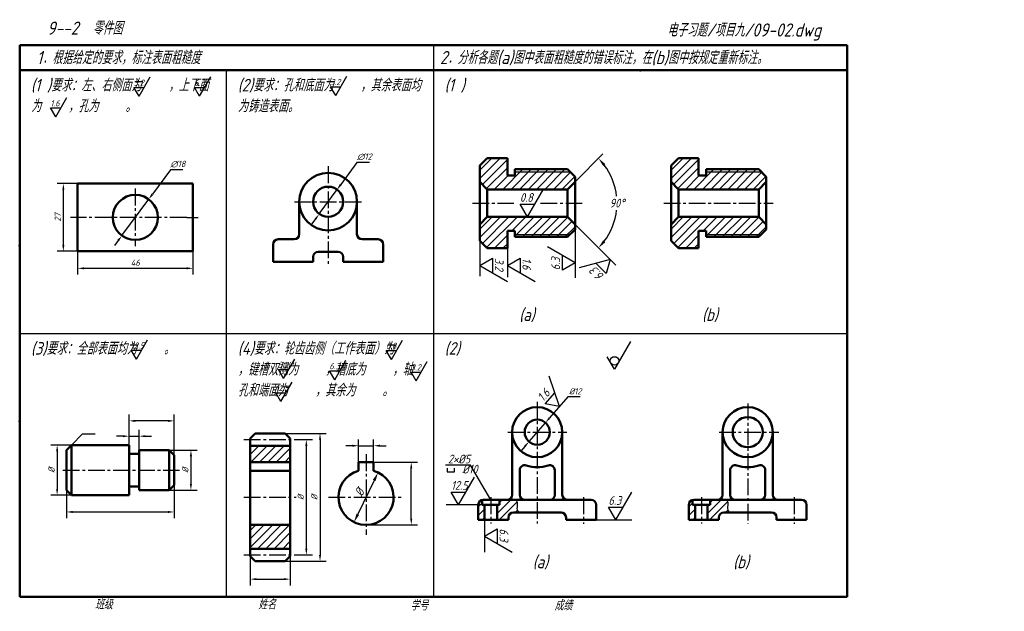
# Model space of a CAD drawing. Header units: millimetres. Extents: x 79 to 472, y 66 to 302.
import ezdxf

# ---------------------------------------------------------------- set-up
doc = ezdxf.new("R2010")
doc.units = ezdxf.units.MM
doc.header["$LTSCALE"] = 0.7
doc.linetypes.add('CENTER2', pattern=[28.575, 19.05, -3.175, 3.175, -3.175])
for name, color, linetype in [('剖面线层', 7, 'Continuous'), ('尺寸层', 221, 'Continuous'), ('细实线层', 7, 'Continuous')]:
    doc.layers.add(name, color=color, linetype=linetype)
for name, color, linetype, lineweight in [('文字层', 227, 'Continuous', 20), ('点画线层', 3, 'CENTER2', 25), ('粗实线层', 7, 'Continuous', 50)]:
    doc.layers.add(name, color=color, linetype=linetype, lineweight=lineweight)
doc.styles.add('工程字体（斜）', font='gbeitc.shx', dxfattribs={"bigfont": 'gbcbig.shx'})
doc.styles.add('工程斜体', font='gbeitc.shx', dxfattribs={"bigfont": 'gbcbig.shx'})
doc.styles.add('样式 1', font='gbeitc.shx', dxfattribs={"bigfont": 'gbcbig.shx'})
doc.dimstyles.new('gb35', dxfattribs={"dimtxt": 2.5, "dimasz": 2.5, "dimexe": 2.5, "dimexo": 0, "dimgap": 1, "dimtad": 1, "dimdsep": 46, "dimtxsty": '工程字体（斜）', "dimcen": 0, "dimadec": 0, "dimazin": 0, "dimtfac": 1, "dimtmove": 0, "dimatfit": 3, "dimfxl": 0, "dimarcsym": 0})
doc.dimstyles.new('圆内直径', dxfattribs={"dimtxt": 3.5, "dimasz": 3.5, "dimexe": 2.5, "dimexo": 0, "dimgap": 1, "dimtad": 1, "dimtxsty": '工程斜体', "dimcen": 0, "dimadec": 0, "dimazin": 0, "dimtfac": 1, "dimtmove": 2, "dimatfit": 3, "dimfxl": 0, "dimarcsym": 0})
doc.dimstyles.new('直径加引线', dxfattribs={"dimtxt": 2.5, "dimasz": 2.5, "dimexe": 2.5, "dimexo": 0, "dimgap": 1, "dimtad": 1, "dimtoh": 1, "dimdsep": 46, "dimtxsty": '工程字体（斜）', "dimcen": 0, "dimadec": 0, "dimazin": 0, "dimtfac": 1, "dimtmove": 1, "dimatfit": 3, "dimfxl": 0, "dimarcsym": 0})
doc.dimstyles.new('角度', dxfattribs={"dimtxt": 3.5, "dimasz": 3.5, "dimexe": 2.5, "dimexo": 0, "dimgap": 1, "dimtad": 1, "dimtih": 1, "dimtoh": 1, "dimtxsty": '样式 1', "dimcen": 0, "dimadec": 0, "dimazin": 0, "dimtfac": 1, "dimtmove": 0, "dimatfit": 3, "dimfxl": 0, "dimarcsym": 0})

# ---------------------------------------------------------------- blocks, each defined once
blk = doc.blocks.new('粗糙度符号1')
at = {"layer": '细实线层', "ltscale": 0.5}
for p, q in [((0, 0), (6.38, 11.05)), ((0, 0), (-2.92, 5.05)), ((-2.92, 5.05), (2.92, 5.05))]:
    blk.add_line(p, q, dxfattribs=at)
at = {"layer": '细实线层', "ltscale": 0.5, "style": '工程字体（斜）'}
blk.add_attdef('CCD', (-3, 6), '', height=3.5, dxfattribs=at)
blk = doc.blocks.new('*D17')
at = {"layer": 'Defpoints', "color": 0, "ltscale": 0.5}
for p in [(96.32, 236.84), (102.02, 236.84), (102.02, 209.84)]:
    blk.add_point(p, dxfattribs=at)
at = {"layer": '尺寸层', "color": 0, "lineweight": -2, "ltscale": 0.5}
for p, q in [((102.02, 236.84), (93.82, 236.84)), ((96.32, 212.34), (96.32, 234.34)), ((102.02, 209.84), (93.82, 209.84))]:
    blk.add_line(p, q, dxfattribs=at)
at = {"layer": '尺寸层', "color": 0, "ltscale": 0.5}
for points in [[(95.9, 234.34), (96.74, 234.34), (96.32, 236.84)], [(95.9, 212.34), (96.74, 212.34), (96.32, 209.84)]]:
    blk.add_solid(points, dxfattribs=at)
at = {"layer": '尺寸层', "color": 0, "ltscale": 0.5, "insert": (94.07, 223.34), "char_height": 2.5, "attachment_point": 5, "rotation": 90, "style": '工程字体（斜）'}
blk.add_mtext('27', dxfattribs=at)
blk = doc.blocks.new('*D18')
at = {"layer": 'Defpoints', "color": 0, "ltscale": 0.5}
for p in [(102.02, 209.84), (148.02, 209.84), (148.02, 203.03)]:
    blk.add_point(p, dxfattribs=at)
at = {"layer": '尺寸层', "color": 0, "lineweight": -2, "ltscale": 0.5}
for p, q in [((102.02, 209.84), (102.02, 200.53)), ((148.02, 209.84), (148.02, 200.53)), ((104.52, 203.03), (145.52, 203.03))]:
    blk.add_line(p, q, dxfattribs=at)
at = {"layer": '尺寸层', "color": 0, "ltscale": 0.5}
for points in [[(104.52, 203.45), (104.52, 202.62), (102.02, 203.03)], [(145.52, 203.45), (145.52, 202.62), (148.02, 203.03)]]:
    blk.add_solid(points, dxfattribs=at)
at = {"layer": '尺寸层', "color": 0, "ltscale": 0.5, "insert": (125.02, 205.28), "char_height": 2.5, "attachment_point": 5, "style": '工程字体（斜）'}
blk.add_mtext('46', dxfattribs=at)
blk = doc.blocks.new('*D19')
at = {"layer": 'Defpoints', "color": 0, "ltscale": 0.5}
for p in [(130.37, 230.58), (119.67, 216.11)]:
    blk.add_point(p, dxfattribs=at)
at = {"layer": '尺寸层', "color": 0, "lineweight": -2, "ltscale": 0.5}
for p, q in [((139.06, 242.33), (131.86, 232.59)), ((143.97, 242.33), (139.06, 242.33)), ((119.67, 216.11), (130.37, 230.58)), ((118.18, 214.09), (116.7, 212.08))]:
    blk.add_line(p, q, dxfattribs=at)
at = {"layer": '尺寸层', "color": 0, "ltscale": 0.5}
for points in [[(131.52, 232.84), (132.19, 232.34), (130.37, 230.58)], [(117.85, 214.34), (118.52, 213.85), (119.67, 216.11)]]:
    blk.add_solid(points, dxfattribs=at)
at = {"layer": '尺寸层', "color": 0, "ltscale": 0.5, "insert": (142.01, 244.58), "char_height": 2.5, "attachment_point": 5, "style": '工程字体（斜）'}
blk.add_mtext('∅18', dxfattribs=at)
blk = doc.blocks.new('*D20')
at = {"layer": 'Defpoints', "color": 0, "ltscale": 0.5}
for p in [(205.5, 234.43), (198.4, 224.75)]:
    blk.add_point(p, dxfattribs=at)
at = {"layer": '尺寸层', "color": 0, "lineweight": -2, "ltscale": 0.5}
for p, q in [((213.44, 245.26), (206.98, 236.45)), ((218.39, 245.26), (213.44, 245.26)), ((198.4, 224.75), (205.5, 234.43)), ((196.92, 222.74), (195.45, 220.72))]:
    blk.add_line(p, q, dxfattribs=at)
at = {"layer": '尺寸层', "color": 0, "ltscale": 0.5}
for points in [[(206.64, 236.69), (207.31, 236.2), (205.5, 234.43)], [(196.59, 222.98), (197.26, 222.49), (198.4, 224.75)]]:
    blk.add_solid(points, dxfattribs=at)
at = {"layer": '尺寸层', "color": 0, "ltscale": 0.5, "insert": (216.42, 247.51), "char_height": 2.5, "attachment_point": 5, "style": '工程字体（斜）'}
blk.add_mtext('∅12', dxfattribs=at)
blk = doc.blocks.new('*D21')
at = {"layer": 'Defpoints', "color": 0, "ltscale": 0.5}
for p in [(99.55, 132.55), (93.85, 112.55), (99.55, 112.55)]:
    blk.add_point(p, dxfattribs=at)
at = {"layer": '尺寸层', "color": 0, "lineweight": -2, "ltscale": 0.5}
for p, q in [((99.55, 132.55), (91.35, 132.55)), ((93.85, 130.05), (93.85, 115.05)), ((99.55, 112.55), (91.35, 112.55))]:
    blk.add_line(p, q, dxfattribs=at)
at = {"layer": '尺寸层', "color": 0, "ltscale": 0.5}
for points in [[(93.43, 130.05), (94.27, 130.05), (93.85, 132.55)], [(93.43, 115.05), (94.27, 115.05), (93.85, 112.55)]]:
    blk.add_solid(points, dxfattribs=at)
at = {"layer": '尺寸层', "color": 0, "ltscale": 0.5, "insert": (91.6, 122.55), "char_height": 2.5, "attachment_point": 5, "rotation": 90, "style": '工程字体（斜）'}
blk.add_mtext('%%C', dxfattribs=at)
blk = doc.blocks.new('*D22')
at = {"layer": 'Defpoints', "color": 0, "ltscale": 0.5}
for p in [(97.55, 114.55), (140.55, 116.55), (140.55, 105.86)]:
    blk.add_point(p, dxfattribs=at)
at = {"layer": '尺寸层', "color": 0, "lineweight": -2, "ltscale": 0.5}
for p, q in [((97.55, 114.55), (97.55, 103.36)), ((140.55, 116.55), (140.55, 103.36)), ((100.05, 105.86), (138.05, 105.86))]:
    blk.add_line(p, q, dxfattribs=at)
at = {"layer": '尺寸层', "color": 0, "ltscale": 0.5}
for points in [[(100.05, 106.27), (100.05, 105.44), (97.55, 105.86)], [(138.05, 106.27), (138.05, 105.44), (140.55, 105.86)]]:
    blk.add_solid(points, dxfattribs=at)
blk = doc.blocks.new('*D23')
at = {"layer": 'Defpoints', "color": 0, "ltscale": 0.5}
for p in [(122.55, 142.19), (122.55, 132.55), (140.55, 128.55)]:
    blk.add_point(p, dxfattribs=at)
at = {"layer": '尺寸层', "color": 0, "lineweight": -2, "ltscale": 0.5}
for p, q in [((122.55, 132.55), (122.55, 144.69)), ((138.05, 142.19), (125.05, 142.19)), ((140.55, 128.55), (140.55, 144.69))]:
    blk.add_line(p, q, dxfattribs=at)
at = {"layer": '尺寸层', "color": 0, "ltscale": 0.5}
for points in [[(125.05, 142.61), (125.05, 141.77), (122.55, 142.19)], [(138.05, 142.61), (138.05, 141.77), (140.55, 142.19)]]:
    blk.add_solid(points, dxfattribs=at)
blk = doc.blocks.new('*D24')
at = {"layer": 'Defpoints', "color": 0, "ltscale": 0.5}
for p in [(126.55, 136.08), (122.55, 132.55), (126.55, 130.55)]:
    blk.add_point(p, dxfattribs=at)
at = {"layer": '尺寸层', "color": 0, "lineweight": -2, "ltscale": 0.5}
for p, q in [((122.55, 132.55), (122.55, 138.58)), ((126.55, 130.55), (126.55, 138.58)), ((120.05, 136.08), (117.55, 136.08)), ((122.55, 136.08), (126.55, 136.08)), ((129.05, 136.08), (131.55, 136.08))]:
    blk.add_line(p, q, dxfattribs=at)
at = {"layer": '尺寸层', "color": 0, "ltscale": 0.5}
for points in [[(120.05, 136.5), (120.05, 135.66), (122.55, 136.08)], [(129.05, 136.5), (129.05, 135.66), (126.55, 136.08)]]:
    blk.add_solid(points, dxfattribs=at)
blk = doc.blocks.new('*D25')
at = {"layer": 'Defpoints', "color": 0, "ltscale": 0.5}
for p in [(138.55, 130.55), (138.55, 114.55), (147.21, 114.55)]:
    blk.add_point(p, dxfattribs=at)
at = {"layer": '尺寸层', "color": 0, "lineweight": -2, "ltscale": 0.5}
for p, q in [((138.55, 130.55), (149.71, 130.55)), ((147.21, 128.05), (147.21, 117.05)), ((138.55, 114.55), (149.71, 114.55))]:
    blk.add_line(p, q, dxfattribs=at)
at = {"layer": '尺寸层', "color": 0, "ltscale": 0.5}
for points in [[(146.8, 128.05), (147.63, 128.05), (147.21, 130.55)], [(146.8, 117.05), (147.63, 117.05), (147.21, 114.55)]]:
    blk.add_solid(points, dxfattribs=at)
at = {"layer": '尺寸层', "color": 0, "ltscale": 0.5, "insert": (144.96, 122.55), "char_height": 2.5, "attachment_point": 5, "rotation": 90, "style": '工程字体（斜）'}
blk.add_mtext('%%C', dxfattribs=at)
blk = doc.blocks.new('*D26')
at = {"layer": 'Defpoints', "color": 0, "ltscale": 0.5}
for p in [(184.85, 137.2), (184.85, 86.2), (198.7, 86.2)]:
    blk.add_point(p, dxfattribs=at)
at = {"layer": '尺寸层', "color": 0, "lineweight": -2, "ltscale": 0.5}
for p, q in [((184.85, 137.2), (201.2, 137.2)), ((198.7, 134.7), (198.7, 88.7)), ((184.85, 86.2), (201.2, 86.2))]:
    blk.add_line(p, q, dxfattribs=at)
at = {"layer": '尺寸层', "color": 0, "ltscale": 0.5}
for points in [[(198.29, 134.7), (199.12, 134.7), (198.7, 137.2)], [(198.29, 88.7), (199.12, 88.7), (198.7, 86.2)]]:
    blk.add_solid(points, dxfattribs=at)
at = {"layer": '尺寸层', "color": 0, "ltscale": 0.5, "insert": (196.45, 111.7), "char_height": 2.5, "attachment_point": 5, "rotation": 90, "style": '工程字体（斜）'}
blk.add_mtext('%%C', dxfattribs=at)
blk = doc.blocks.new('*D27')
at = {"layer": 'Defpoints', "color": 0, "ltscale": 0.5}
for p in [(189.64, 134.7), (189.64, 88.7), (193.24, 88.7)]:
    blk.add_point(p, dxfattribs=at)
at = {"layer": '尺寸层', "color": 0, "lineweight": -2, "ltscale": 0.5}
for p, q in [((189.64, 134.7), (195.74, 134.7)), ((193.24, 132.2), (193.24, 91.2)), ((189.64, 88.7), (195.74, 88.7))]:
    blk.add_line(p, q, dxfattribs=at)
at = {"layer": '尺寸层', "color": 0, "ltscale": 0.5}
for points in [[(192.82, 132.2), (193.65, 132.2), (193.24, 134.7)], [(192.82, 91.2), (193.65, 91.2), (193.24, 88.7)]]:
    blk.add_solid(points, dxfattribs=at)
at = {"layer": '尺寸层', "color": 0, "ltscale": 0.5, "insert": (190.99, 111.7), "char_height": 2.5, "attachment_point": 5, "rotation": 90, "style": '工程字体（斜）'}
blk.add_mtext('%%C', dxfattribs=at)
blk = doc.blocks.new('*D28')
at = {"layer": 'Defpoints', "color": 0, "ltscale": 0.5}
for p in [(217.06, 125.7), (235.09, 125.7), (217.06, 100.7)]:
    blk.add_point(p, dxfattribs=at)
at = {"layer": '尺寸层', "color": 0, "lineweight": -2, "ltscale": 0.5}
for p, q in [((217.06, 125.7), (237.59, 125.7)), ((235.09, 103.2), (235.09, 123.2)), ((217.06, 100.7), (237.59, 100.7))]:
    blk.add_line(p, q, dxfattribs=at)
at = {"layer": '尺寸层', "color": 0, "ltscale": 0.5}
for points in [[(234.68, 123.2), (235.51, 123.2), (235.09, 125.7)], [(234.68, 103.2), (235.51, 103.2), (235.09, 100.7)]]:
    blk.add_solid(points, dxfattribs=at)
blk = doc.blocks.new('*D29')
at = {"layer": 'Defpoints', "color": 0, "ltscale": 0.5}
for p in [(220.06, 132.28), (214.06, 125.7), (220.06, 125.7)]:
    blk.add_point(p, dxfattribs=at)
at = {"layer": '尺寸层', "color": 0, "lineweight": -2, "ltscale": 0.5}
for p, q in [((214.06, 125.7), (214.06, 134.78)), ((220.06, 125.7), (220.06, 134.78)), ((211.56, 132.28), (209.06, 132.28)), ((214.06, 132.28), (220.06, 132.28)), ((222.56, 132.28), (225.06, 132.28))]:
    blk.add_line(p, q, dxfattribs=at)
at = {"layer": '尺寸层', "color": 0, "ltscale": 0.5}
for points in [[(211.56, 132.7), (211.56, 131.86), (214.06, 132.28)], [(222.56, 132.7), (222.56, 131.86), (220.06, 132.28)]]:
    blk.add_solid(points, dxfattribs=at)
blk = doc.blocks.new('*D30')
at = {"layer": 'Defpoints', "color": 0, "ltscale": 0.5}
for p in [(221.84, 121.61), (212.27, 101.8)]:
    blk.add_point(p, dxfattribs=at)
at = {"layer": '尺寸层', "color": 0, "lineweight": -2, "ltscale": 0.5}
blk.add_line((220.32, 118.45), (213.8, 104.95), dxfattribs=at)
at = {"layer": '尺寸层', "color": 0, "ltscale": 0.5}
for points in [[(219.8, 118.71), (220.85, 118.2), (221.84, 121.61)], [(213.27, 105.2), (214.32, 104.69), (212.27, 101.8)]]:
    blk.add_solid(points, dxfattribs=at)
at = {"layer": '尺寸层', "color": 0, "ltscale": 0.5, "insert": (214.44, 113.7), "char_height": 3.5, "attachment_point": 5, "rotation": 64.2206, "style": '工程斜体'}
blk.add_mtext('%%C', dxfattribs=at)
blk = doc.blocks.new('*D31')
at = {"layer": 'Defpoints', "color": 0, "ltscale": 0.5}
for p in [(300.44, 237.53), (297.44, 234.53), (297.44, 223.53), (300.44, 220.53), (316.31, 222.5)]:
    blk.add_point(p, dxfattribs=at)
at = {"layer": '尺寸层', "color": 0, "lineweight": -2, "ltscale": 0.5}
for p, q in [((300.44, 237.53), (311.54, 248.64)), ((300.44, 220.53), (311.54, 209.42))]:
    blk.add_line(p, q, dxfattribs=at)
for start, end in [(6.2576, 37.0453), (322.9547, 353.7424)]:
    blk.add_arc((291.94, 229.03), 25.23, start, end, dxfattribs=at)
at = {"layer": '尺寸层', "color": 0, "ltscale": 0.5}
for points in [[(311.63, 243.84), (312.51, 244.61), (309.78, 246.87)], [(312.51, 213.44), (311.63, 214.21), (309.78, 211.19)]]:
    blk.add_solid(points, dxfattribs=at)
at = {"layer": '尺寸层', "color": 0, "ltscale": 0.5, "insert": (317.17, 229.03), "char_height": 3.5, "attachment_point": 5, "style": '样式 1'}
blk.add_mtext('90°', dxfattribs=at)
blk = doc.blocks.new('*D32')
at = {"layer": 'Defpoints', "color": 0, "ltscale": 0.5}
for p in [(288.62, 141.47), (282.06, 133.92)]:
    blk.add_point(p, dxfattribs=at)
at = {"layer": '尺寸层', "color": 0, "lineweight": -2, "ltscale": 0.5}
for p, q in [((297.54, 151.73), (290.26, 143.35)), ((302.5, 151.73), (297.54, 151.73)), ((282.06, 133.92), (288.62, 141.47)), ((280.42, 132.03), (278.78, 130.15))]:
    blk.add_line(p, q, dxfattribs=at)
at = {"layer": '尺寸层', "color": 0, "ltscale": 0.5}
for points in [[(289.94, 143.63), (290.57, 143.08), (288.62, 141.47)], [(280.1, 132.31), (280.73, 131.76), (282.06, 133.92)]]:
    blk.add_solid(points, dxfattribs=at)
at = {"layer": '尺寸层', "color": 0, "ltscale": 0.5, "insert": (300.52, 153.98), "char_height": 2.5, "attachment_point": 5, "style": '工程字体（斜）'}
blk.add_mtext('%%C12', dxfattribs=at)
blk = doc.blocks.new('*D33')
at = {"layer": 'Defpoints', "color": 0, "ltscale": 0.5}
for p in [(170.85, 88.2), (186.85, 88.2), (186.85, 79.07)]:
    blk.add_point(p, dxfattribs=at)
at = {"layer": '尺寸层', "color": 0, "lineweight": -2, "ltscale": 0.5}
for p, q in [((170.85, 88.2), (170.85, 76.57)), ((186.85, 88.2), (186.85, 76.57)), ((173.35, 79.07), (184.35, 79.07))]:
    blk.add_line(p, q, dxfattribs=at)
at = {"layer": '尺寸层', "color": 0, "ltscale": 0.5}
for points in [[(173.35, 79.49), (173.35, 78.66), (170.85, 79.07)], [(184.35, 79.49), (184.35, 78.66), (186.85, 79.07)]]:
    blk.add_solid(points, dxfattribs=at)

msp = doc.modelspace()

# ---------------------------------------------------------------- hatches: boundary and pattern name
at = {"layer": '剖面线层', "ltscale": 0.5}
h = msp.add_hatch(dxfattribs=at)
h.set_pattern_fill('ANSI31', scale=0.75, style=0)
h.paths.add_polyline_path([(300.436, 239.527), (298.436, 241.527), (276.436, 241.527), (276.436, 240.027), (273.436, 240.027), (273.436, 247.027), (265.436, 247.027), (262.436, 244.027), (262.436, 237.527), (265.436, 234.527), (297.436, 234.527), (300.436, 237.527)])
h.paths.add_polyline_path([(297.436, 242.527), (276.436, 242.527), (276.436, 241.527), (298.436, 241.527)], flags=17)
h.paths.add_polyline_path([(300.436, 220.527), (297.436, 223.527), (265.436, 223.527), (262.436, 220.527), (262.436, 214.027), (265.436, 211.027), (273.436, 211.027), (273.436, 218.027), (276.436, 218.027), (276.436, 216.527), (298.436, 216.527), (300.436, 218.527)])
h.paths.add_polyline_path([(298.436, 216.527), (276.436, 216.527), (276.436, 215.527), (297.436, 215.527)], flags=17)
h = msp.add_hatch(dxfattribs=at)
h.set_pattern_fill('ANSI31', scale=0.75, style=0)
h.set_pattern_definition([(45, (76.274, -2e-08), (-1.683798, 1.683798), [])])
h.paths.add_polyline_path([(376.71, 239.527), (374.71, 241.527), (352.71, 241.527), (352.71, 240.027), (349.71, 240.027), (349.71, 247.027), (341.71, 247.027), (338.71, 244.027), (338.71, 237.527), (341.71, 234.527), (373.71, 234.527), (376.71, 237.527)])
h.paths.add_polyline_path([(373.71, 242.527), (352.71, 242.527), (352.71, 241.527), (374.71, 241.527)], flags=17)
h.paths.add_polyline_path([(376.71, 220.527), (373.71, 223.527), (341.71, 223.527), (338.71, 220.527), (338.71, 214.027), (341.71, 211.027), (349.71, 211.027), (349.71, 218.027), (352.71, 218.027), (352.71, 216.527), (374.71, 216.527), (376.71, 218.527)])
h.paths.add_polyline_path([(374.71, 216.527), (352.71, 216.527), (352.71, 215.527), (373.71, 215.527)], flags=17)
h = msp.add_hatch(dxfattribs=at)
h.set_pattern_fill('ANSI31', scale=0.75, style=0)
h.set_pattern_definition([(45, (-2e-07, -8.412), (-1.683798, 1.683798), [])])
h.paths.add_polyline_path([(170.855, 132.201), (170.855, 125.701), (186.855, 125.701), (186.855, 132.201)])
h.paths.add_polyline_path([(170.855, 100.701), (170.855, 91.201), (186.855, 91.201), (186.855, 100.701)])
at = {"layer": '细实线层', "ltscale": 0.5}
h = msp.add_hatch(dxfattribs=at)
h.set_pattern_fill('ANSI31', scale=0.75, style=0)
h.set_pattern_definition([(45, (-5.3103, 12.4633), (-1.683798, 1.683798), [])])
edge = h.paths.add_edge_path()
edge.add_spline(control_points=[(278.243, 105.692), (277.874, 105.985), (276.871, 107.001), (277.677, 109.058), (277.187, 110.259), (276.868, 110.692)], knot_values=[3.8216902, 3.8216902, 3.8216902, 3.8216902, 4.9938971, 7.5712647, 9.2779458, 9.2779458, 9.2779458, 9.2779458], degree=3, periodic=0)
edge.add_line((276.868, 110.692), (270.336, 110.692))
edge.add_line((270.336, 110.692), (270.336, 108.692))
edge.add_line((270.336, 108.692), (269.336, 108.692))
edge.add_line((269.336, 108.692), (269.336, 102.692))
edge.add_line((269.336, 102.692), (273.836, 102.692))
edge.add_line((273.836, 102.692), (273.836, 103.692))
edge.add_arc((275.836, 103.692), 2, 90, 180, ccw=False)
edge.add_line((275.836, 105.692), (278.243, 105.692))
h.paths.add_polyline_path([(264.336, 108.692), (263.336, 108.692), (263.336, 110.629, 0.3419987), (261.836, 108.692), (261.836, 102.692), (264.336, 102.692)])
h = msp.add_hatch(dxfattribs=at)
h.set_pattern_fill('ANSI31', scale=0.75, style=0)
h.set_pattern_definition([(45, (78.6597, 12.4633), (-1.683798, 1.683798), [])])
edge = h.paths.add_edge_path()
edge.add_spline(control_points=[(362.213, 105.692), (361.844, 105.985), (360.841, 107.001), (361.647, 109.058), (361.157, 110.259), (360.838, 110.692)], knot_values=[3.8216902, 3.8216902, 3.8216902, 3.8216902, 4.9938971, 7.5712647, 9.2779458, 9.2779458, 9.2779458, 9.2779458], degree=3, periodic=0)
edge.add_line((360.838, 110.692), (354.306, 110.692))
edge.add_line((354.306, 110.692), (354.306, 108.692))
edge.add_line((354.306, 108.692), (353.306, 108.692))
edge.add_line((353.306, 108.692), (353.306, 102.692))
edge.add_line((353.306, 102.692), (357.806, 102.692))
edge.add_line((357.806, 102.692), (357.806, 103.692))
edge.add_arc((359.806, 103.692), 2, 90, 180, ccw=False)
edge.add_line((359.806, 105.692), (362.213, 105.692))
h.paths.add_polyline_path([(348.306, 108.692), (347.306, 108.692), (347.306, 110.629, 0.3419987), (345.806, 108.692), (345.806, 102.692), (348.306, 102.692)])

# ---------------------------------------------------------------- linework, layer by layer
at = {"layer": '尺寸层', "color": 7, "ltscale": 0.5}
for p, q in [((300.436, 218.527), (300.436, 199.229)), ((262.436, 214.027), (262.436, 199.931)), ((273.436, 211.027), (273.436, 199.466)), ((311.544, 209.419), (316.652, 204.312)), ((99.548, 132.551), (104.009, 137.012)), ((104.009, 137.012), (109.009, 137.012)), ((258.703, 124.537), (248.703, 124.537)), ((249.369, 123.372), (249.369, 121.872)), ((249.369, 121.872), (252.369, 121.872)), ((252.369, 121.872), (252.369, 123.372)), ((266.836, 110.692), (258.703, 124.537)), ((263.336, 108.692), (248.986, 108.692)), ((264.336, 102.692), (264.336, 89.81)), ((308.836, 102.692), (323.067, 102.692))]:
    msp.add_line(p, q, dxfattribs=at)
at = {"layer": '点画线层', "color": 7, "ltscale": 0.5}
for p, q in [((201.95, 243.715), (201.95, 204.111)), ((125.018, 234.815), (125.018, 211.868)), ((188.585, 229.591), (215.826, 229.591)), ((259.502, 229.027), (276, 229.027)), ((286.685, 229.027), (303.24, 229.027)), ((335.776, 229.027), (379.514, 229.027)), ((145.526, 223.342), (99.224, 223.342)), ((285.336, 149.808), (285.336, 101.21)), ((369.306, 149.168), (369.306, 101.21)), ((273.637, 137.692), (297.176, 137.692)), ((357.859, 137.692), (381.725, 137.692)), ((168.357, 134.701), (189.643, 134.701)), ((217.059, 128.852), (217.059, 96.779)), ((96.157, 122.551), (142.632, 122.551)), ((168.357, 111.701), (189.151, 111.701)), ((202.123, 111.701), (231.866, 111.701)), ((266.836, 111.71), (266.836, 101.211)), ((303.836, 111.71), (303.836, 101.145)), ((350.806, 111.71), (350.806, 101.211)), ((387.806, 111.71), (387.806, 101.145)), ((168.357, 88.701), (189.799, 88.701))]:
    msp.add_line(p, q, dxfattribs=at)
at = {"layer": '粗实线层', "color": 7, "ltscale": 0.5}
for p, q in [((408.909, 292.03), (78.909, 292.03)), ((78.909, 292.03), (78.909, 282.03)), ((408.909, 282.03), (408.909, 292.03)), ((78.909, 282.03), (78.909, 72.03)), ((238.878, 282.03), (78.909, 282.03)), ((408.909, 282.03), (238.878, 282.03)), ((408.909, 72.03), (408.909, 282.03)), ((262.436, 244.027), (265.436, 247.027)), ((262.436, 229.027), (262.436, 244.027)), ((265.436, 247.027), (273.436, 247.027)), ((273.436, 247.027), (273.436, 240.027)), ((338.71, 244.027), (341.71, 247.027)), ((338.71, 229.027), (338.71, 244.027)), ((341.71, 247.027), (349.71, 247.027)), ((349.71, 247.027), (349.71, 240.027)), ((273.436, 240.027), (276.436, 240.027)), ((276.436, 240.027), (276.436, 242.527)), ((276.436, 242.527), (297.436, 242.527)), ((297.436, 242.527), (300.436, 239.527)), ((349.71, 240.027), (352.71, 240.027)), ((352.71, 240.027), (352.71, 242.527)), ((352.71, 242.527), (373.71, 242.527)), ((373.71, 242.527), (376.71, 239.527)), ((148.018, 236.842), (102.018, 236.842)), ((102.018, 236.842), (102.018, 209.842)), ((148.018, 209.842), (148.018, 236.842)), ((265.436, 234.527), (262.436, 237.527)), ((297.436, 234.527), (300.436, 237.527)), ((300.436, 239.527), (300.436, 229.027)), ((341.71, 234.527), (338.71, 237.527)), ((373.71, 234.527), (376.71, 237.527)), ((376.71, 239.527), (376.71, 229.027)), ((265.436, 234.527), (265.436, 223.527)), ((265.436, 234.527), (297.436, 234.527)), ((297.436, 234.527), (297.436, 223.527)), ((341.71, 234.527), (341.71, 223.527)), ((341.71, 234.527), (373.71, 234.527)), ((373.71, 234.527), (373.71, 223.527)), ((190.45, 216.591), (190.45, 229.591)), ((213.45, 229.591), (213.45, 216.591)), ((262.436, 229.027), (262.436, 214.027)), ((300.436, 218.527), (300.436, 229.027)), ((338.71, 229.027), (338.71, 214.027)), ((376.71, 218.527), (376.71, 229.027)), ((265.436, 223.527), (262.436, 220.527)), ((297.436, 223.527), (265.436, 223.527)), ((297.436, 223.527), (300.436, 220.527)), ((341.71, 223.527), (338.71, 220.527)), ((373.71, 223.527), (341.71, 223.527)), ((373.71, 223.527), (376.71, 220.527)), ((273.436, 211.027), (273.436, 218.027)), ((273.436, 218.027), (276.436, 218.027)), ((276.436, 218.027), (276.436, 215.527)), ((297.436, 215.527), (300.436, 218.527)), ((349.71, 211.027), (349.71, 218.027)), ((349.71, 218.027), (352.71, 218.027)), ((352.71, 218.027), (352.71, 215.527)), ((373.71, 215.527), (376.71, 218.527)), ((179.95, 205.591), (179.95, 212.591)), ((181.95, 214.591), (188.45, 214.591)), ((215.45, 214.591), (221.95, 214.591)), ((223.95, 205.591), (223.95, 212.591)), ((265.436, 211.027), (262.436, 214.027)), ((276.436, 215.527), (297.436, 215.527)), ((341.71, 211.027), (338.71, 214.027)), ((352.71, 215.527), (373.71, 215.527)), ((102.018, 209.842), (148.018, 209.842)), ((205.95, 209.591), (197.95, 209.591)), ((265.436, 211.027), (273.436, 211.027)), ((341.71, 211.027), (349.71, 211.027)), ((179.95, 205.591), (195.95, 205.591)), ((195.95, 205.591), (195.95, 207.591)), ((207.95, 205.591), (207.95, 207.591)), ((223.95, 205.591), (207.95, 205.591)), ((275.336, 137.692), (275.336, 112.692)), ((295.336, 137.692), (295.336, 112.692)), ((359.306, 137.692), (359.306, 112.692)), ((379.306, 137.692), (379.306, 112.692)), ((170.855, 135.201), (172.855, 137.201)), ((170.855, 111.701), (170.855, 135.201)), ((172.855, 137.201), (184.855, 137.201)), ((184.855, 137.201), (186.855, 135.201)), ((186.855, 135.201), (186.855, 111.701)), ((97.548, 130.551), (99.548, 132.551)), ((97.548, 122.551), (97.548, 130.551)), ((99.548, 132.551), (122.548, 132.551)), ((99.548, 132.551), (99.548, 122.551)), ((122.548, 132.551), (122.548, 122.551)), ((138.548, 130.551), (126.548, 130.551)), ((126.548, 130.551), (126.548, 122.551)), ((140.548, 128.551), (138.548, 130.551)), ((138.548, 130.551), (138.548, 122.551)), ((186.855, 132.201), (170.855, 132.201)), ((122.548, 129.051), (126.548, 129.051)), ((140.548, 122.551), (140.548, 128.551)), ((186.855, 125.701), (170.855, 125.701)), ((220.059, 125.701), (214.059, 125.701)), ((214.059, 125.701), (214.059, 122.284)), ((220.059, 122.284), (220.059, 125.701)), ((97.548, 122.551), (97.548, 114.551)), ((99.548, 112.551), (99.548, 122.551)), ((122.548, 112.551), (122.548, 122.551)), ((126.548, 114.551), (126.548, 122.551)), ((138.548, 114.551), (138.548, 122.551)), ((140.548, 122.551), (140.548, 116.551)), ((186.855, 122.284), (170.855, 122.284)), ((278.336, 112.692), (278.336, 122.494)), ((292.336, 112.692), (292.336, 122.494)), ((362.306, 112.692), (362.306, 122.494)), ((376.306, 112.692), (376.306, 122.494)), ((97.548, 114.551), (99.548, 112.551)), ((122.548, 116.051), (126.548, 116.051)), ((138.548, 114.551), (126.548, 114.551)), ((140.548, 116.551), (138.548, 114.551)), ((99.548, 112.551), (122.548, 112.551)), ((170.855, 111.701), (170.855, 88.201)), ((186.855, 88.201), (186.855, 111.701)), ((263.336, 110.629), (263.336, 108.692)), ((306.836, 110.692), (263.836, 110.692)), ((266.836, 110.692), (271.836, 110.692)), ((266.836, 110.692), (270.336, 110.692)), ((270.336, 110.692), (270.336, 108.692)), ((347.306, 110.629), (347.306, 108.692)), ((390.806, 110.692), (347.806, 110.692)), ((350.806, 110.692), (355.806, 110.692)), ((350.806, 110.692), (354.306, 110.692)), ((354.306, 110.692), (354.306, 108.692)), ((261.836, 102.692), (261.836, 108.692)), ((263.336, 108.692), (266.836, 108.692)), ((264.336, 108.692), (264.336, 102.692)), ((270.336, 108.692), (266.836, 108.692)), ((269.336, 108.692), (269.336, 102.692)), ((308.836, 102.692), (308.836, 108.692)), ((345.806, 102.692), (345.806, 108.692)), ((347.306, 108.692), (350.806, 108.692)), ((348.306, 108.692), (348.306, 102.692)), ((354.306, 108.692), (350.806, 108.692)), ((353.306, 108.692), (353.306, 102.692)), ((392.806, 102.692), (392.806, 108.692)), ((261.836, 102.692), (273.836, 102.692)), ((273.836, 102.692), (273.836, 103.692)), ((275.836, 105.692), (285.336, 105.692)), ((294.836, 105.692), (285.336, 105.692)), ((296.836, 102.692), (296.836, 103.692)), ((308.836, 102.692), (296.836, 102.692)), ((345.806, 102.692), (357.806, 102.692)), ((357.806, 102.692), (357.806, 103.692)), ((359.806, 105.692), (369.306, 105.692)), ((378.806, 105.692), (369.306, 105.692)), ((380.806, 102.692), (380.806, 103.692)), ((392.806, 102.692), (380.806, 102.692)), ((186.855, 100.701), (170.855, 100.701)), ((186.855, 91.201), (170.855, 91.201)), ((170.855, 88.201), (172.855, 86.201)), ((184.855, 86.201), (186.855, 88.201)), ((172.855, 86.201), (184.855, 86.201)), ((78.909, 72.03), (408.909, 72.03))]:
    msp.add_line(p, q, dxfattribs=at)
for centre, radius in [((201.95, 229.591), 11.5), ((125.018, 223.342), 9), ((201.95, 229.591), 6), ((285.336, 137.692), 10), ((369.306, 137.692), 10), ((285.336, 137.692), 5), ((369.306, 137.692), 6)]:
    msp.add_circle(centre, radius, dxfattribs=at)
for centre, radius, start, end in [((188.45, 216.591), 2, 270, 0), ((215.45, 216.591), 2, 180, 270), ((181.95, 212.591), 2, 90, 180), ((221.95, 212.591), 2, 0, 90), ((197.95, 207.591), 2, 90, 180), ((205.95, 207.591), 2, 0, 90), ((217.059, 111.701), 11, 105.82662, 74.17338), ((280.336, 122.494), 2, 71.79004, 180), ((285.336, 137.692), 14, 251.79004, 288.20996), ((290.336, 122.494), 2, 0, 108.20996), ((364.306, 122.494), 2, 71.79004, 180), ((369.306, 137.692), 14, 251.79004, 288.20996), ((374.306, 122.494), 2, 0, 108.20996), ((263.836, 108.692), 2, 90, 180), ((273.336, 112.692), 2, 270, 0), ((280.336, 112.692), 2, 180, 270), ((290.336, 112.692), 2, 270, 0), ((297.336, 112.692), 2, 180, 270), ((306.836, 108.692), 2, 0, 90), ((347.806, 108.692), 2, 90, 180), ((357.306, 112.692), 2, 270, 0), ((364.306, 112.692), 2, 180, 270), ((374.306, 112.692), 2, 270, 0), ((381.306, 112.692), 2, 180, 270), ((390.806, 108.692), 2, 0, 90), ((275.836, 103.692), 2, 90, 180), ((294.836, 103.692), 2, 0, 90), ((359.806, 103.692), 2, 90, 180), ((378.806, 103.692), 2, 0, 90)]:
    msp.add_arc(centre, radius, start, end, dxfattribs=at)
at = {"layer": '粗实线层', "color": 7}
for p in [(161.409, 282.03), (243.909, 282.03), (326.409, 282.03), (78.909, 212.03), (78.909, 142.03)]:
    msp.add_point(p, dxfattribs=at)
at = {"layer": '细实线层', "color": 7, "ltscale": 0.5}
for p, q in [((243.909, 292.03), (243.909, 72.03)), ((161.409, 72.03), (161.409, 282.03)), ((276.436, 241.527), (298.436, 241.527)), ((352.71, 241.527), (374.71, 241.527)), ((276.436, 216.527), (298.436, 216.527)), ((352.71, 216.527), (374.71, 216.527)), ((78.909, 177.03), (408.909, 177.03))]:
    msp.add_line(p, q, dxfattribs=at)
at = {"layer": '细实线层'}
msp.add_line((145.526, 223.342), (150.067, 223.342), dxfattribs=at)
at = {"layer": '细实线层', "ltscale": 0.5}
for p, q in [((322.523, 173.796), (316.144, 162.747)), ((316.144, 162.747), (313.229, 167.796))]:
    msp.add_line(p, q, dxfattribs=at)
msp.add_circle((316.144, 166.113), 1.683, dxfattribs=at)
at = {"layer": '细实线层', "color": 7, "ltscale": 0.5}
for points in [[(276.868, 110.692), (277.187, 110.259), (277.677, 109.058), (276.871, 107.001), (277.874, 105.985), (278.243, 105.692)], [(360.838, 110.692), (361.157, 110.259), (361.647, 109.058), (360.841, 107.001), (361.844, 105.985), (362.213, 105.692)]]:
    msp.add_open_spline(points, degree=3, knots=[3.8216902, 3.8216902, 3.8216902, 3.8216902, 5.5283713, 8.1057389, 9.2779458, 9.2779458, 9.2779458, 9.2779458], dxfattribs=at)
at = {"layer": '细实线层', "color": 7}
for p in [(78.909, 212.03), (78.909, 142.03)]:
    msp.add_point(p, dxfattribs=at)

# ---------------------------------------------------------------- block references
at = {"layer": '尺寸层', "color": 7, "ltscale": 0.5}
msp.add_blockref('粗糙度符号1', (281.436, 223.527), dxfattribs=at).add_auto_attribs({'CCD': '0.8'})
for p, rotation, values in [((300.436, 205.219), 90, {'CCD': '6.3 '}), ((314.405, 206.558), 135, {'CCD': '6.3'}), ((262.436, 204.143), 270, {'CCD': '3.2'}), ((273.436, 204.143), 270, {'CCD': '1.6'})]:
    msp.add_blockref('粗糙度符号1', p, dxfattribs=dict(at, rotation=rotation)).add_auto_attribs(values)
at = {"layer": '粗实线层', "color": 7, "ltscale": 0.5, "xscale": 0.7000000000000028, "yscale": 0.7000000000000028, "zscale": 0.7}
for p, values in [((126.54, 271.645), {'CCD': '3.2'}), ((150.675, 271.645), {'CCD': '6.3'}), ((204.958, 271.899), {'CCD': '3.2'}), ((93.292, 263.443), {'CCD': '1.6'}), ((125.448, 166.815), {'CCD': '12.5'}), ((227.15, 166.687), {'CCD': '0.8'}), ((184.132, 159.087), {'CCD': '3.2'}), ((204.55, 158.603), {'CCD': '6.3'}), ((237.038, 158.118), {'CCD': '3.2'}), ((183.105, 149.9), {'CCD': '12.5'})]:
    msp.add_blockref('粗糙度符号1', p, dxfattribs=at).add_auto_attribs(values)
at = {"layer": '粗实线层', "color": 7, "ltscale": 0.5}
for p, rotation, values in [((294.225, 147.917), 48.99681943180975, {'CCD': '1.6'}), ((264.336, 96.251), 270, {'CCD': '6.3'})]:
    msp.add_blockref('粗糙度符号1', p, dxfattribs=dict(at, rotation=rotation)).add_auto_attribs(values)
for p, values in [((253.994, 108.692), {'CCD': '12.5'}), ((316.746, 102.692), {'CCD': '6.3'})]:
    msp.add_blockref('粗糙度符号1', p, dxfattribs=at).add_auto_attribs(values)

# ---------------------------------------------------------------- texts
at = {"layer": '尺寸层', "color": 7, "ltscale": 0.5, "char_height": 3.5, "width": 13.00102, "attachment_point": 1, "style": '工程斜体'}
for s, insert in [('2×%%C5', (249.741, 128.707)), ('   %%C10', (249.741, 124.69))]:
    msp.add_mtext(s, dxfattribs=dict(at, insert=insert))
at = {"layer": '文字层', "color": 7, "style": '工程字体（斜）'}
for s, p in [('班级', (108.943, 67.061)), ('姓名', (174.025, 67.037)), ('学号', (234.795, 66.659)), ('成绩', (292.226, 66.659))]:
    msp.add_text(s, height=3.5, dxfattribs=at).set_placement(p)
at = {"layer": '细实线层', "color": 7, "ltscale": 0.5}
for s, style, p in [('  9--2  零件图', '工程字体（斜）', (84.192, 296.198)), ('电子习题/项目九/09-02.dwg', '工程字体（斜）', (337.135, 295.46)), ('1．根据给定的要求，标注表面粗糙度', '工程斜体', (85.7, 284.46)), ('2．分析各题(a)图中表面粗糙度的错误标注，在(b)图中按规定重新标注。', '工程斜体', (246.497, 284.46))]:
    msp.add_text(s, height=5.25, dxfattribs=dict(at, style=style)).set_placement(p)
at = {"layer": '细实线层', "color": 7, "ltscale": 0.5, "char_height": 5, "attachment_point": 1, "style": '工程斜体'}
for s, insert, width in [('(1 )要求：左、右侧面为    ，上下面为    ，孔为    。', (83.393, 278.599), 73.13741), ('(2)要求：孔和底面为    ，其余表面均为铸造表面。', (165.893, 278.599), 73.13741), ('(1 )', (248.393, 278.599), 9.46202), ('(a)', (278.138, 187.038), 9.46202), ('(b)', (351.079, 187.038), 9.46202), ('(3)要求：全部表面均为    。', (83.393, 173.599), 73.13741), ('(4)要求：轮齿齿侧（工作表面）为    ，键槽双侧为    ，槽底为    ，轴孔和端面为    ，其余为    。', (165.893, 173.599), 73.13741), ('(2)', (248.393, 173.599), 9.46202), ('(a)', (283.518, 88.417), 9.46202), ('(b)', (363.494, 88.417), 9.46202)]:
    msp.add_mtext(s, dxfattribs=dict(at, insert=insert, width=width))

# ---------------------------------------------------------------- dimensions: what is measured, and where the dimension line sits
at = {"layer": '尺寸层', "color": 7, "ltscale": 0.5}
for p1, p2, picture, middle in [((198.402, 224.752), (205.497, 234.43), '*D20', (213.436, 245.26)), ((119.668, 216.105), (130.369, 230.579), '*D19', (139.06, 242.335))]:
    dim = msp.add_diameter_dim_2p(p1=p1, p2=p2, dimstyle='直径加引线', dxfattribs=at)
    dim.commit()
    dim.dimension.update_dxf_attribs({"geometry": picture, "text_midpoint": middle, "dimtype": 163})
dim = msp.add_angular_dim_2l(base=(316.306, 222.497), line1=((297.436, 223.527), (300.436, 220.527)), line2=((297.436, 234.527), (300.436, 237.527)), dimstyle='角度', dxfattribs=at)
dim.commit()
dim.dimension.update_dxf_attribs({"geometry": '*D31', "text_midpoint": (317.166, 229.027)})
dim = msp.add_linear_dim(base=(96.321, 236.842), p1=(102.018, 209.842), p2=(102.018, 236.842), angle=90, dimstyle='gb35', dxfattribs=at)
dim.commit()
dim.dimension.update_dxf_attribs({"geometry": '*D17', "text_midpoint": (94.071, 223.342)})
dim = msp.add_linear_dim(base=(148.018, 203.035), p1=(102.018, 209.842), p2=(148.018, 209.842), dimstyle='gb35', dxfattribs=at)
dim.commit()
dim.dimension.update_dxf_attribs({"geometry": '*D18', "text_midpoint": (125.018, 205.285)})
for p1, p2, text, dimstyle, picture, middle in [((282.056, 133.919), (288.617, 141.466), '%%C12', '直径加引线', '*D32', (297.537, 151.727)), ((221.843, 121.606), (212.275, 101.796), '%%C', '圆内直径', '*D30', (214.435, 113.7))]:
    dim = msp.add_diameter_dim_2p(p1=p1, p2=p2, text=text, dimstyle=dimstyle, dxfattribs=at)
    dim.commit()
    dim.dimension.update_dxf_attribs({"geometry": picture, "text_midpoint": middle, "dimtype": 163})
dim = msp.add_linear_dim(base=(122.548, 142.19), p1=(140.548, 128.551), p2=(122.548, 132.551), text=' ', dimstyle='直径加引线', dxfattribs=at)
dim.commit()
dim.dimension.update_dxf_attribs({"geometry": '*D23', "text_midpoint": (131.548, 140.945), "dimtype": 160})
for base, p1, p2, picture, middle in [((126.548, 136.078), (122.548, 132.551), (126.548, 130.551), '*D24', (124.548, 136.078)), ((220.059, 132.281), (214.059, 125.701), (220.059, 125.701), '*D29', (217.059, 132.281)), ((140.548, 105.856), (97.548, 114.551), (140.548, 116.551), '*D22', (119.048, 105.856)), ((186.855, 79.074), (170.855, 88.201), (186.855, 88.201), '*D33', (178.855, 79.074))]:
    dim = msp.add_linear_dim(base=base, p1=p1, p2=p2, text=' ', dimstyle='直径加引线', dxfattribs=at)
    dim.commit()
    dim.dimension.update_dxf_attribs({"geometry": picture, "text_midpoint": middle})
for base, p1, p2, text, picture, middle in [((198.704, 86.201), (184.855, 137.201), (184.855, 86.201), '%%C', '*D26', (196.454, 111.701)), ((193.236, 88.701), (189.643, 134.701), (189.643, 88.701), '%%C', '*D27', (190.986, 111.701)), ((93.849, 112.551), (99.548, 132.551), (99.548, 112.551), '%%C', '*D21', (91.599, 122.551)), ((147.212, 114.551), (138.548, 130.551), (138.548, 114.551), '%%C', '*D25', (144.962, 122.551)), ((235.093, 125.701), (217.059, 100.701), (217.059, 125.701), ' ', '*D28', (235.093, 113.201))]:
    dim = msp.add_linear_dim(base=base, p1=p1, p2=p2, angle=90, text=text, dimstyle='直径加引线', dxfattribs=at)
    dim.commit()
    dim.dimension.update_dxf_attribs({"geometry": picture, "text_midpoint": middle})

doc.saveas('drawing.dxf')
